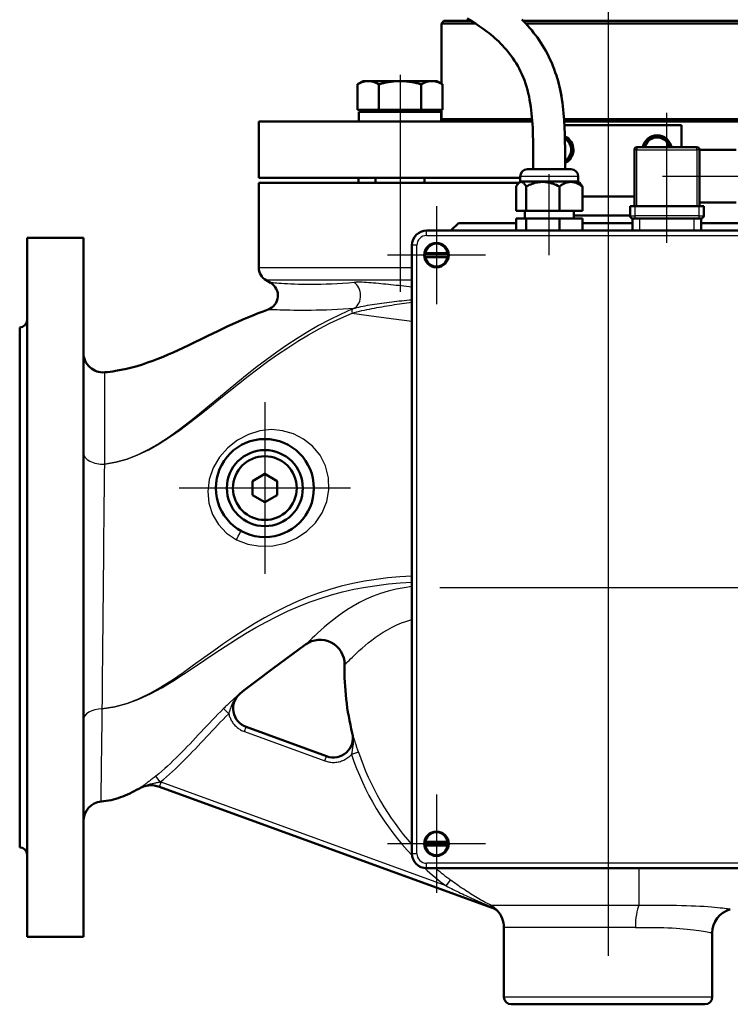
# Model space of a CAD drawing. Header units: millimetres. Extents: x 139 to 1147, y 290 to 1569.
# Tile 2 of 7: x 139 to 429, y 915 to 1317. Entities that reach past the tile are written whole.
import ezdxf

# ---------------------------------------------------------------- set-up
doc = ezdxf.new("R2010")
doc.units = ezdxf.units.MM
doc.header["$LTSCALE"] = 6
for name, color, linetype, lineweight in [('Mittellinie(DIN)', 4, 'Continuous', 25), ('Mittelpunktmarkierung(DIN)', 4, 'Continuous', 25), ('Sichtbare Kanten(DIN)', 7, 'Continuous', 50), ('Sichtbare tangentiale Kanten(DIN)', 3, 'Continuous', 25)]:
    doc.layers.add(name, color=color, linetype=linetype, lineweight=lineweight)

msp = doc.modelspace()

# ---------------------------------------------------------------- linework, layer by layer
at = {"layer": 'Mittellinie(DIN)', "linetype": 'Continuous'}
for p, q in [((378.81, 1431.66), (378.81, 934.96)), ((293.96, 1294.2), (293.96, 1205.74)), ((402.81, 1225.7), (402.81, 1278.7)), ((354.81, 1220.7), (354.81, 1253.7)), ((401.06, 1252.95), (446.06, 1252.95)), ((310.19, 1085.2), (630.81, 1085.2))]:
    msp.add_line(p, q, dxfattribs=at)
at = {"layer": 'Mittelpunktmarkierung(DIN)', "linetype": 'Continuous'}
for p, q in [((308.81, 1240.7), (308.81, 1200.7)), ((328.81, 1220.7), (288.81, 1220.7)), ((238.81, 1160.7), (238.81, 1090.7)), ((273.81, 1125.7), (203.81, 1125.7)), ((308.81, 1000.7), (308.81, 960.7)), ((328.81, 980.7), (288.81, 980.7))]:
    msp.add_line(p, q, dxfattribs=at)
at = {"layer": 'Sichtbare Kanten(DIN)'}
for p, q in [((311.81, 1316.2), (310.81, 1315.2)), ((324.61, 1315.2), (310.81, 1315.2)), ((310.81, 1290.64), (310.81, 1315.2)), ((311.81, 1316.2), (323.01, 1316.2)), ((344.18, 1316.2), (445.81, 1316.2)), ((446.81, 1315.2), (345.15, 1315.2)), ((278.96, 1291.7), (276.64, 1290.37)), ((276.64, 1280), (276.64, 1290.37)), ((280.97, 1291.7), (278.96, 1291.7)), ((293.96, 1291.7), (280.97, 1291.7)), ((285.3, 1280), (285.3, 1290.37)), ((306.95, 1291.7), (293.96, 1291.7)), ((302.62, 1280), (302.62, 1290.37)), ((308.96, 1291.7), (306.95, 1291.7)), ((308.96, 1291.7), (311.28, 1290.37)), ((311.28, 1280), (311.28, 1290.37)), ((285.3, 1280), (276.64, 1280)), ((310.76, 1279.2), (277.16, 1279.2)), ((277.16, 1279.2), (277.16, 1275.2)), ((279.96, 1280), (279.96, 1279.2)), ((302.62, 1280), (285.3, 1280)), ((311.28, 1280), (302.62, 1280)), ((307.96, 1280), (307.96, 1279.2)), ((310.76, 1279.2), (310.76, 1275.2)), ((310.81, 1276.2), (310.81, 1280)), ((236.31, 1275.2), (347.91, 1275.2)), ((236.31, 1275.2), (236.31, 1252.2)), ((310.81, 1276.2), (347.83, 1276.2)), ((311.81, 1275.2), (310.81, 1276.2)), ((360.85, 1276.2), (446.81, 1276.2)), ((360.92, 1275.2), (521.31, 1275.2)), ((361.01, 1273.7), (408.81, 1273.7)), ((408.81, 1264.7), (408.81, 1273.7)), ((361.21, 1268.7), (361.7, 1268.7)), ((361.7, 1268.7), (363.14, 1266.2)), ((363.14, 1266.2), (364.58, 1263.7)), ((393.61, 1264.7), (394.48, 1266.2)), ((394.48, 1266.2), (395.92, 1268.7)), ((395.92, 1268.7), (398.81, 1268.7)), ((398.81, 1268.7), (401.7, 1268.7)), ((401.7, 1268.7), (403.14, 1266.2)), ((403.14, 1266.2), (404.01, 1264.7)), ((363.14, 1261.2), (361.7, 1258.7)), ((364.58, 1263.7), (363.14, 1261.2)), ((364.69, 1263.16), (364.24, 1263.11)), ((364.54, 1263.79), (364.71, 1263.81)), ((389.56, 1263.7), (389.56, 1240.7)), ((415.06, 1264.7), (390.56, 1264.7)), ((416.06, 1240.7), (416.06, 1263.7)), ((416.06, 1263.7), (431.06, 1263.7)), ((361.7, 1258.7), (361.31, 1258.7)), ((342.95, 1250.7), (342.95, 1252.7)), ((345.95, 1255.7), (363.67, 1255.7)), ((366.67, 1250.7), (366.67, 1252.7)), ((236.31, 1252.2), (342.95, 1252.2)), ((342.45, 1250.2), (236.31, 1250.2)), ((236.31, 1215.67), (236.31, 1250.2)), ((277.06, 1252.2), (277.06, 1250.2)), ((283.96, 1252.2), (283.96, 1250.2)), ((303.96, 1252.2), (303.96, 1250.2)), ((341.29, 1238.7), (341.29, 1248.7)), ((342.95, 1250.7), (342.24, 1249.99)), ((366.67, 1250.7), (342.95, 1250.7)), ((345.42, 1238.7), (345.42, 1248.7)), ((358.94, 1238.7), (358.94, 1248.7)), ((366.67, 1250.7), (367.38, 1249.99)), ((368.33, 1238.7), (368.33, 1248.7)), ((368.33, 1244.6), (389.56, 1244.6)), ((387.81, 1240.7), (389.81, 1240.7)), ((387.81, 1240.7), (387.81, 1236.7)), ((389.81, 1240.7), (415.81, 1240.7)), ((415.81, 1240.7), (417.81, 1240.7)), ((416.06, 1242.2), (431.06, 1242.2)), ((417.81, 1236.7), (417.81, 1240.7)), ((341.29, 1238.7), (345.42, 1238.7)), ((344.81, 1235.7), (344.81, 1238.7)), ((345.42, 1238.7), (358.94, 1238.7)), ((358.94, 1238.7), (368.33, 1238.7)), ((364.81, 1235.7), (364.81, 1238.7)), ((387.81, 1236.89), (364.81, 1236.89)), ((314.7, 1230.7), (317.81, 1233.7)), ((341.29, 1233.7), (317.81, 1233.7)), ((345.42, 1235.7), (341.29, 1235.7)), ((341.29, 1230.7), (341.29, 1235.7)), ((358.94, 1235.7), (345.42, 1235.7)), ((345.42, 1230.7), (345.42, 1235.7)), ((358.94, 1230.7), (358.94, 1235.7)), ((368.33, 1235.7), (358.94, 1235.7)), ((368.33, 1230.7), (368.33, 1235.7)), ((388.81, 1233.7), (368.33, 1233.7)), ((389.81, 1235.7), (388.81, 1235.7)), ((388.81, 1235.7), (388.81, 1230.7)), ((389.81, 1235.7), (415.81, 1235.7)), ((413.81, 1235.7), (391.81, 1235.7)), ((416.81, 1235.7), (415.81, 1235.7)), ((416.81, 1230.7), (416.81, 1235.7)), ((440.31, 1233.7), (416.81, 1233.7)), ((452.81, 1230.7), (304.81, 1230.7)), ((141.81, 942.7), (141.81, 1227.7)), ((141.81, 1227.7), (164.81, 1227.7)), ((164.81, 942.7), (164.81, 1227.7)), ((298.81, 1224.7), (298.81, 976.7)), ((304.08, 1221.5), (304.2, 1221.5)), ((304.2, 1221.5), (304.45, 1221.5)), ((304.45, 1221.5), (313.17, 1221.5)), ((313.17, 1221.5), (313.42, 1221.5)), ((313.42, 1221.5), (313.54, 1221.5)), ((304.2, 1219.9), (304.08, 1219.9)), ((304.45, 1219.9), (304.2, 1219.9)), ((313.17, 1219.9), (304.45, 1219.9)), ((313.42, 1219.9), (313.17, 1219.9)), ((313.54, 1219.9), (313.42, 1219.9)), ((241.17, 1209.4), (239.31, 1210.47)), ((138.81, 979.2), (138.81, 1191.2)), ((233.81, 1128.59), (238.81, 1131.48)), ((233.81, 1122.82), (233.81, 1128.59)), ((238.81, 1131.48), (243.81, 1128.59)), ((243.81, 1128.59), (243.81, 1122.82)), ((238.81, 1119.93), (233.81, 1122.82)), ((243.81, 1122.82), (238.81, 1119.93)), ((264.02, 1016.33), (231.14, 1028.3)), ((195.8, 1003.91), (332.6, 954.12)), ((304.08, 981.5), (304.2, 981.5)), ((304.2, 979.9), (304.08, 979.9)), ((304.2, 981.5), (304.45, 981.5)), ((304.45, 979.9), (304.2, 979.9)), ((304.45, 981.5), (313.17, 981.5)), ((313.17, 979.9), (304.45, 979.9)), ((313.17, 981.5), (313.42, 981.5)), ((313.42, 979.9), (313.17, 979.9)), ((313.42, 981.5), (313.54, 981.5)), ((313.54, 979.9), (313.42, 979.9)), ((304.81, 970.7), (452.81, 970.7)), ((336.31, 918.2), (336.31, 946.59)), ((421.31, 918.2), (421.31, 944.3)), ((141.81, 942.7), (164.81, 942.7)), ((418.31, 915.2), (339.31, 915.2))]:
    msp.add_line(p, q, dxfattribs=at)
at = {"layer": 'Sichtbare Kanten(DIN)', "flags": 128}
for points in [[(348.31, 1255.7), (348.32, 1261.38), (348.3, 1264.22), (348.27, 1267.06), (348.19, 1269.9), (348.13, 1271.32), (348.06, 1272.74), (347.98, 1274.16), (347.88, 1275.58), (347.76, 1276.99), (347.62, 1278.4), (347.46, 1279.81), (347.28, 1281.21), (347.07, 1282.61), (346.83, 1284.01), (346.56, 1285.39), (346.25, 1286.75), (345.91, 1288.1), (345.53, 1289.42), (345.11, 1290.72), (344.66, 1292), (344.17, 1293.24), (343.66, 1294.46), (343.11, 1295.64), (342.54, 1296.78), (341.94, 1297.89), (341.33, 1298.95), (340.68, 1299.98), (340.02, 1300.97), (339.35, 1301.93), (338.65, 1302.85), (337.94, 1303.74), (337.22, 1304.6), (336.49, 1305.43), (335.75, 1306.23), (335, 1307), (334.24, 1307.75), (333.47, 1308.47), (332.69, 1309.18), (331.91, 1309.85), (331.12, 1310.51), (330.33, 1311.15), (329.53, 1311.77), (327.92, 1312.96), (326.3, 1314.09), (324.67, 1315.17), (323.02, 1316.19), (321.37, 1317.18)], [(343.6, 1316.78), (344.43, 1315.95), (345.25, 1315.1), (346.07, 1314.22), (346.88, 1313.31), (347.67, 1312.37), (348.45, 1311.41), (349.22, 1310.42), (349.97, 1309.41), (350.71, 1308.37), (351.42, 1307.3), (352.12, 1306.21), (352.79, 1305.09), (353.45, 1303.95), (354.07, 1302.78), (354.68, 1301.58), (355.25, 1300.36), (355.81, 1299.11), (356.33, 1297.83), (356.83, 1296.54), (357.3, 1295.22), (357.74, 1293.89), (358.16, 1292.55), (358.54, 1291.18), (358.89, 1289.81), (359.21, 1288.43), (359.49, 1287.04), (359.75, 1285.64), (359.98, 1284.23), (360.19, 1282.82), (360.37, 1281.4), (360.53, 1279.98), (360.67, 1278.55), (360.79, 1277.12), (360.89, 1275.69), (361.05, 1272.83), (361.17, 1269.97), (361.24, 1267.12), (361.29, 1264.26), (361.31, 1261.41), (361.31, 1255.7)], [(280.97, 1291.7), (280.79, 1291.7), (280.62, 1291.7), (280.45, 1291.68), (280.28, 1291.67), (280.1, 1291.65), (279.93, 1291.62), (279.76, 1291.59), (279.58, 1291.56), (279.41, 1291.52), (279.23, 1291.48), (279.06, 1291.43), (278.88, 1291.38), (278.7, 1291.32), (278.53, 1291.26), (278.35, 1291.19), (278.16, 1291.12), (277.98, 1291.04), (277.79, 1290.96), (277.61, 1290.88), (277.42, 1290.78), (277.23, 1290.69), (277.03, 1290.59), (276.84, 1290.48), (276.64, 1290.37)], [(285.3, 1290.37), (285.1, 1290.48), (284.9, 1290.59), (284.71, 1290.69), (284.52, 1290.78), (284.33, 1290.88), (284.14, 1290.96), (283.96, 1291.04), (283.77, 1291.12), (283.59, 1291.19), (283.41, 1291.26), (283.23, 1291.32), (283.05, 1291.38), (282.88, 1291.43), (282.7, 1291.48), (282.53, 1291.52), (282.35, 1291.56), (282.18, 1291.59), (282.01, 1291.62), (281.83, 1291.65), (281.66, 1291.67), (281.49, 1291.68), (281.31, 1291.7), (281.14, 1291.7), (280.97, 1291.7)], [(293.96, 1291.7), (293.61, 1291.7), (293.26, 1291.7), (292.92, 1291.68), (292.57, 1291.67), (292.23, 1291.65), (291.88, 1291.62), (291.54, 1291.59), (291.19, 1291.56), (290.84, 1291.52), (290.49, 1291.48), (290.14, 1291.43), (289.79, 1291.38), (289.43, 1291.32), (289.07, 1291.26), (288.71, 1291.19), (288.35, 1291.12), (287.98, 1291.04), (287.61, 1290.96), (287.24, 1290.88), (286.86, 1290.78), (286.48, 1290.69), (286.09, 1290.59), (285.7, 1290.48), (285.3, 1290.37)], [(302.62, 1290.37), (302.22, 1290.48), (301.83, 1290.59), (301.44, 1290.69), (301.06, 1290.78), (300.68, 1290.88), (300.3, 1290.96), (299.93, 1291.04), (299.57, 1291.12), (299.2, 1291.19), (298.84, 1291.26), (298.49, 1291.32), (298.13, 1291.38), (297.78, 1291.43), (297.43, 1291.48), (297.08, 1291.52), (296.73, 1291.56), (296.38, 1291.59), (296.03, 1291.62), (295.69, 1291.65), (295.34, 1291.67), (295, 1291.68), (294.65, 1291.7), (294.31, 1291.7), (293.96, 1291.7)], [(306.95, 1291.7), (306.77, 1291.7), (306.6, 1291.7), (306.43, 1291.68), (306.26, 1291.67), (306.08, 1291.65), (305.91, 1291.62), (305.74, 1291.59), (305.56, 1291.56), (305.39, 1291.52), (305.21, 1291.48), (305.04, 1291.43), (304.86, 1291.38), (304.68, 1291.32), (304.51, 1291.26), (304.33, 1291.19), (304.14, 1291.12), (303.96, 1291.04), (303.78, 1290.96), (303.59, 1290.88), (303.4, 1290.78), (303.21, 1290.69), (303.01, 1290.59), (302.82, 1290.48), (302.62, 1290.37)], [(311.28, 1290.37), (311.08, 1290.48), (310.88, 1290.59), (310.69, 1290.69), (310.5, 1290.78), (310.31, 1290.88), (310.12, 1290.96), (309.94, 1291.04), (309.75, 1291.12), (309.57, 1291.19), (309.39, 1291.26), (309.21, 1291.32), (309.03, 1291.38), (308.86, 1291.43), (308.68, 1291.48), (308.51, 1291.52), (308.33, 1291.56), (308.16, 1291.59), (307.99, 1291.62), (307.81, 1291.65), (307.64, 1291.67), (307.47, 1291.68), (307.3, 1291.7), (307.12, 1291.7), (306.95, 1291.7)], [(345.42, 1248.7), (345.23, 1249.02), (345.04, 1249.3), (344.85, 1249.55), (344.68, 1249.77), (344.5, 1249.96), (344.33, 1250.12), (344.16, 1250.26), (344, 1250.37), (343.84, 1250.45), (343.68, 1250.51), (343.52, 1250.55), (343.36, 1250.56), (343.2, 1250.55), (343.04, 1250.51), (342.87, 1250.45), (342.71, 1250.37), (342.55, 1250.26), (342.38, 1250.12), (342.21, 1249.96), (342.04, 1249.77), (341.86, 1249.55), (341.68, 1249.3), (341.49, 1249.02), (341.29, 1248.7)], [(358.94, 1248.7), (358.3, 1249.02), (357.68, 1249.3), (357.08, 1249.55), (356.5, 1249.77), (355.93, 1249.96), (355.38, 1250.12), (354.83, 1250.26), (354.29, 1250.37), (353.76, 1250.45), (353.23, 1250.51), (352.7, 1250.55), (352.18, 1250.56), (351.66, 1250.55), (351.13, 1250.51), (350.61, 1250.45), (350.07, 1250.37), (349.53, 1250.26), (348.99, 1250.12), (348.43, 1249.96), (347.86, 1249.77), (347.28, 1249.55), (346.68, 1249.3), (346.06, 1249.02), (345.42, 1248.7)], [(368.33, 1248.7), (367.89, 1249.02), (367.46, 1249.3), (367.04, 1249.55), (366.64, 1249.77), (366.24, 1249.96), (365.85, 1250.12), (365.47, 1250.26), (365.1, 1250.37), (364.73, 1250.45), (364.36, 1250.51), (364, 1250.55), (363.64, 1250.56), (363.27, 1250.55), (362.91, 1250.51), (362.54, 1250.45), (362.17, 1250.37), (361.8, 1250.26), (361.42, 1250.12), (361.03, 1249.96), (360.63, 1249.77), (360.23, 1249.55), (359.81, 1249.3), (359.38, 1249.02), (358.94, 1248.7)], [(367.38, 1249.99), (367.42, 1249.95), (367.46, 1249.91), (367.49, 1249.87), (367.53, 1249.83), (367.57, 1249.79), (367.61, 1249.74), (367.64, 1249.7), (367.68, 1249.65), (367.72, 1249.6), (367.76, 1249.55), (367.8, 1249.5), (367.84, 1249.45), (367.88, 1249.4), (367.92, 1249.34), (367.96, 1249.29), (368, 1249.23), (368.04, 1249.17), (368.08, 1249.11), (368.12, 1249.04), (368.16, 1248.98), (368.2, 1248.91), (368.25, 1248.84), (368.29, 1248.78), (368.33, 1248.7)], [(173.49, 1172.91), (174.61, 1173.01), (175.72, 1173.14), (176.84, 1173.29), (177.95, 1173.46), (180.16, 1173.86), (182.36, 1174.34), (184.54, 1174.88), (186.71, 1175.48), (188.86, 1176.14), (190.99, 1176.86), (193.1, 1177.62), (195.19, 1178.42), (197.27, 1179.26), (199.33, 1180.13), (201.39, 1181.03), (203.43, 1181.96), (207.49, 1183.87), (215.55, 1187.81), (219.6, 1189.76), (223.66, 1191.67), (227.75, 1193.52), (229.8, 1194.41), (231.87, 1195.29), (233.94, 1196.14), (236.02, 1196.98), (238.12, 1197.78), (240.22, 1198.56)], [(255.37, 1061.88), (242, 1051.97), (235.31, 1047.02), (233.63, 1045.78), (231.97, 1044.52), (230.33, 1043.24), (228.72, 1041.92)], [(187.35, 1003.12), (186.47, 1002.61), (185.57, 1002.12), (184.67, 1001.65), (183.75, 1001.2), (182.82, 1000.78), (181.89, 1000.37), (180.94, 1000), (179.98, 999.64), (179.02, 999.32), (178.04, 999.02), (177.05, 998.75), (176.06, 998.51), (175.06, 998.3), (174.05, 998.13), (173.04, 997.98), (172.03, 997.86)], [(333.63, 953.4), (333.37, 953.65), (333.09, 953.86), (332.78, 954.04), (332.46, 954.18)]]:
    msp.add_lwpolyline(points, dxfattribs=at)
at = {"layer": 'Sichtbare Kanten(DIN)'}
for centre, radius in [((308.81, 1220.7), 5), ((238.81, 1125.7), 20), ((238.81, 1125.7), 15.5), ((238.81, 1125.7), 13), ((308.81, 980.7), 5)]:
    msp.add_circle(centre, radius, dxfattribs=at)
for centre, radius, start, end in [((358.81, 1263.7), 5.9, 1.0134, 66.1605), ((398.81, 1263.7), 5.9, 9.7583, 170.2417), ((358.81, 1263.7), 5, 30, 61.1644), ((358.81, 1263.7), 5, 330, 30), ((398.81, 1263.7), 5, 150, 168.463), ((398.81, 1263.7), 5, 90, 150), ((398.81, 1263.7), 5, 30, 90), ((398.81, 1263.7), 5, 11.537, 30), ((358.81, 1263.7), 5.9, 295.0905, 354.7173), ((358.81, 1263.7), 5, 300.0199, 330), ((358.81, 1263.7), 5.9, 354.7173, 0.0935), ((390.56, 1263.7), 1, 90, 180), ((415.06, 1263.7), 1, 0, 90), ((345.95, 1252.7), 3, 90, 180), ((363.67, 1252.7), 3, 0, 90), ((388.81, 1236.7), 1, 180, 270), ((416.81, 1236.7), 1, 270, 0), ((304.81, 1224.7), 6, 90, 180), ((308.81, 1220.7), 4.8, 170.4035, 189.5965), ((308.81, 1220.7), 4.8, 350.4035, 9.5965), ((242.31, 1215.67), 6, 180, 240), ((238.17, 1204.2), 6, 289.9037, 60), ((138.81, 1194.2), 3, 270, 0), ((172.81, 1180.88), 8, 180, 274.8952), ((261.33, 1053.85), 10, 358.9547, 126.5525), ((378.81, 1051.7), 107.5, 178.9547, 193.9481), ((233.89, 1035.81), 8, 130.2189, 250), ((266.72, 1023.86), 8, 250, 13.9481), ((192.43, 994.5), 10, 70, 120.5085), ((172.81, 989.9), 8, 95.612, 180), ((308.81, 980.7), 4.8, 170.4035, 189.5965), ((308.81, 980.7), 4.8, 350.4035, 9.5965), ((138.81, 976.2), 3, 0, 90), ((304.81, 976.7), 6, 180, 270), ((326.31, 946.59), 10, 0, 42.9737), ((431.31, 944.3), 10, 105.2832, 180), ((339.31, 918.2), 3, 180, 270), ((418.31, 918.2), 3, 270, 0)]:
    msp.add_arc(centre, radius, start, end, dxfattribs=at)
at = {"layer": 'Sichtbare tangentiale Kanten(DIN)'}
for p, q in [((390.56, 1263.7), (389.56, 1263.7)), ((390.56, 1264.7), (390.56, 1263.7)), ((390.56, 1263.7), (415.06, 1263.7)), ((390.56, 1240.7), (390.56, 1263.7)), ((415.06, 1263.7), (415.06, 1264.7)), ((416.06, 1263.7), (415.06, 1263.7)), ((415.06, 1263.7), (415.06, 1240.7)), ((366.67, 1252.7), (342.95, 1252.7)), ((389.81, 1236.7), (389.81, 1240.7)), ((415.81, 1240.7), (415.81, 1236.7)), ((387.81, 1236.7), (389.81, 1236.7)), ((389.81, 1235.7), (389.81, 1236.7)), ((415.81, 1236.7), (389.81, 1236.7)), ((415.81, 1236.7), (417.81, 1236.7)), ((415.81, 1236.7), (415.81, 1235.7)), ((391.81, 1230.7), (391.81, 1235.7)), ((413.81, 1235.7), (413.81, 1230.7)), ((304.81, 1228.7), (304.81, 1230.7)), ((304.81, 1228.7), (452.81, 1228.7)), ((300.81, 1224.7), (298.81, 1224.7)), ((300.81, 976.7), (300.81, 1224.7)), ((236.31, 1215.67), (298.81, 1215.67)), ((298.81, 1210.47), (239.31, 1210.47)), ((173.5, 1135.49), (173.5, 1135.5)), ((228.72, 1041.92), (228.71, 1041.92)), ((172.51, 1035.71), (172.52, 1035.71)), ((224.1, 1033.71), (222, 1035.84)), ((230.46, 1026.42), (231.14, 1028.3)), ((230.46, 1026.42), (263.34, 1014.45)), ((274.48, 1025.79), (274.53, 1025.77)), ((263.34, 1014.45), (264.02, 1016.33)), ((277.01, 1018.06), (274.17, 1017.12)), ((196.17, 1005.9), (194.31, 1008.25)), ((195.8, 1003.91), (196.49, 1005.79)), ((312.78, 963.47), (196.49, 1005.79)), ((187.31, 1003.14), (187.35, 1003.12)), ((298.81, 976.7), (300.81, 976.7)), ((304.81, 970.7), (304.81, 972.7)), ((452.81, 972.7), (304.81, 972.7)), ((391.41, 970.7), (391.41, 955.53)), ((312.78, 963.47), (314.57, 965.86)), ((391.41, 955.53), (331.11, 955.53)), ((333.63, 953.4), (333.79, 953.33)), ((389.96, 946.59), (336.31, 946.59)), ((421.02, 944.36), (421.31, 944.3)), ((336.31, 918.2), (421.31, 918.2))]:
    msp.add_line(p, q, dxfattribs=at)
at = {"layer": 'Sichtbare tangentiale Kanten(DIN)', "flags": 128}
for points in [[(361.15, 1255.7), (361.15, 1258.61), (361.15, 1261.52), (361.13, 1264.44), (361.08, 1267.37), (361, 1270.28), (360.87, 1273.18), (360.7, 1276.05), (360.47, 1278.9), (360.16, 1281.72), (359.78, 1284.5), (359.3, 1287.24), (358.72, 1289.91), (358.05, 1292.49), (357.28, 1294.98), (356.42, 1297.37), (355.48, 1299.67), (354.46, 1301.88), (353.37, 1303.99), (352.2, 1306.01), (350.97, 1307.94), (349.69, 1309.78), (348.34, 1311.54), (346.95, 1313.22), (345.51, 1314.82)], [(275.24, 1209.55), (272.88, 1209.33), (270.55, 1209.15), (268.26, 1209.01), (266.03, 1208.9), (263.87, 1208.82), (261.77, 1208.76), (259.75, 1208.73), (257.81, 1208.72), (255.94, 1208.72), (254.17, 1208.75), (252.48, 1208.79), (250.89, 1208.84), (249.4, 1208.9), (248.01, 1208.97), (246.73, 1209.05), (245.57, 1209.12), (244.54, 1209.19), (243.65, 1209.25), (242.89, 1209.3), (242.27, 1209.34), (241.78, 1209.37), (241.43, 1209.4), (241.22, 1209.41), (241.15, 1209.42)], [(298.81, 1207.69), (297.72, 1207.8), (296.64, 1207.92), (295.56, 1208.03), (294.49, 1208.15), (293.42, 1208.26), (292.36, 1208.38), (291.3, 1208.49), (290.25, 1208.6), (289.21, 1208.71), (288.18, 1208.82), (287.16, 1208.92), (286.14, 1209.02), (285.14, 1209.12), (284.14, 1209.21), (283.16, 1209.3), (282.18, 1209.38), (281.22, 1209.46), (280.27, 1209.53), (279.35, 1209.58), (278.46, 1209.62), (277.59, 1209.64), (276.77, 1209.63), (275.98, 1209.61), (275.24, 1209.55)], [(274.38, 1197.02), (275.38, 1197.3), (276.38, 1197.57), (277.39, 1197.82), (278.4, 1198.06), (279.42, 1198.29), (280.43, 1198.51), (281.45, 1198.72), (282.46, 1198.93), (283.48, 1199.12), (284.5, 1199.31), (285.52, 1199.5), (286.53, 1199.68), (287.55, 1199.85), (288.57, 1200.02), (289.59, 1200.19), (290.61, 1200.35), (291.63, 1200.51), (292.66, 1200.66), (293.68, 1200.81), (294.71, 1200.96), (295.73, 1201.1), (296.76, 1201.24), (297.78, 1201.38), (298.81, 1201.52)], [(275.52, 1199.11), (276.3, 1199.32), (277.11, 1199.52), (277.96, 1199.72), (278.85, 1199.91), (279.76, 1200.09), (280.69, 1200.26), (281.65, 1200.43), (282.62, 1200.59), (283.59, 1200.74), (284.58, 1200.89), (285.56, 1201.04), (286.56, 1201.17), (287.56, 1201.31), (288.56, 1201.43), (289.57, 1201.56), (290.58, 1201.68), (291.6, 1201.8), (292.62, 1201.91), (293.65, 1202.02), (294.67, 1202.12), (295.7, 1202.23), (296.74, 1202.33), (297.77, 1202.43), (298.81, 1202.52)], [(274.3, 1198.6), (269.69, 1196.54), (265.15, 1194.32), (260.69, 1191.95), (256.32, 1189.42), (252.03, 1186.76), (247.82, 1183.99), (243.68, 1181.12), (239.61, 1178.16), (235.6, 1175.12), (231.65, 1172.01), (227.74, 1168.85), (223.85, 1165.66), (219.96, 1162.43), (216.05, 1159.2), (212.1, 1155.97), (208.09, 1152.75), (204.01, 1149.61), (199.87, 1146.64), (195.66, 1143.89), (191.37, 1141.42), (187.02, 1139.29), (182.59, 1137.56), (178.09, 1136.28), (173.5, 1135.5)], [(173.5, 1135.49), (178.09, 1136.25), (182.6, 1137.5), (187.05, 1139.2), (191.43, 1141.29), (195.74, 1143.71), (199.98, 1146.41), (204.16, 1149.33), (208.27, 1152.42), (212.31, 1155.57), (216.28, 1158.74), (220.22, 1161.91), (224.13, 1165.07), (228.03, 1168.2), (231.96, 1171.28), (235.91, 1174.31), (239.92, 1177.27), (243.99, 1180.14), (248.12, 1182.93), (252.31, 1185.61), (256.58, 1188.18), (260.92, 1190.62), (265.33, 1192.9), (269.82, 1195.04), (274.38, 1197.02)], [(240.25, 1198.6), (240.33, 1198.59), (240.55, 1198.58), (240.93, 1198.57), (241.45, 1198.55), (242.11, 1198.53), (242.92, 1198.5), (243.87, 1198.47), (244.97, 1198.44), (246.21, 1198.4), (247.56, 1198.36), (249.02, 1198.33), (250.58, 1198.3), (252.25, 1198.29), (254, 1198.28), (255.84, 1198.28), (257.77, 1198.3), (259.77, 1198.33), (261.83, 1198.38), (263.97, 1198.44), (266.17, 1198.52), (268.44, 1198.62), (270.75, 1198.75), (273.12, 1198.92), (275.52, 1199.11)], [(275.52, 1199.11), (275.47, 1199.09), (275.42, 1199.07), (275.37, 1199.05), (275.32, 1199.03), (275.27, 1199.01), (275.22, 1198.99), (275.17, 1198.97), (275.12, 1198.94), (275.06, 1198.92), (275.01, 1198.9), (274.96, 1198.88), (274.91, 1198.86), (274.86, 1198.84), (274.81, 1198.82), (274.76, 1198.8), (274.71, 1198.77), (274.66, 1198.75), (274.6, 1198.73), (274.55, 1198.71), (274.5, 1198.69), (274.45, 1198.67), (274.4, 1198.65), (274.35, 1198.62), (274.3, 1198.6)], [(274.38, 1197.02), (275.34, 1196.89), (276.31, 1196.75), (277.28, 1196.61), (278.26, 1196.47), (279.24, 1196.34), (280.23, 1196.2), (281.23, 1196.06), (282.23, 1195.93), (283.23, 1195.79), (284.24, 1195.65), (285.25, 1195.52), (286.27, 1195.38), (287.29, 1195.25), (288.32, 1195.11), (289.35, 1194.98), (290.39, 1194.84), (291.43, 1194.71), (292.47, 1194.58), (293.52, 1194.45), (294.57, 1194.32), (295.62, 1194.19), (296.68, 1194.06), (297.74, 1193.93), (298.81, 1193.8)], [(173.5, 1135.5), (173.51, 1138.32), (173.52, 1141.07), (173.53, 1143.73), (173.54, 1146.3), (173.54, 1148.78), (173.55, 1151.15), (173.55, 1153.41), (173.55, 1155.56), (173.55, 1157.6), (173.55, 1159.52), (173.55, 1161.32), (173.54, 1163.01), (173.54, 1164.56), (173.54, 1165.99), (173.53, 1167.3), (173.53, 1168.47), (173.52, 1169.5), (173.52, 1170.4), (173.51, 1171.16), (173.51, 1171.78), (173.5, 1172.27), (173.5, 1172.61), (173.5, 1172.82), (173.5, 1172.89)], [(227.23, 1104.64), (231.88, 1102.81), (236.9, 1101.98), (242.02, 1102.17), (247.04, 1103.3), (251.75, 1105.3), (255.94, 1108.08), (259.44, 1111.58), (262.19, 1115.65), (264.06, 1120.18), (264.94, 1125.01), (264.75, 1129.95), (263.51, 1134.72), (261.31, 1139.09), (258.28, 1142.79), (254.63, 1145.71), (250.51, 1147.83), (246.07, 1149.11), (241.46, 1149.53), (236.79, 1149.05), (232.14, 1147.61), (227.7, 1145.29), (223.68, 1142.18), (220.28, 1138.37), (217.72, 1133.96), (216.13, 1129.19), (215.56, 1124.3), (216, 1119.49), (217.47, 1114.94), (219.89, 1110.83), (223.18, 1107.35), (227.23, 1104.64)], [(172.52, 1035.71), (172.55, 1039.4), (172.58, 1043.22), (172.61, 1047.16), (172.65, 1051.2), (172.69, 1055.32), (172.73, 1059.52), (172.77, 1063.77), (172.81, 1068.06), (172.85, 1072.4), (172.89, 1076.79), (172.94, 1081.21), (172.98, 1085.65), (173.02, 1090.08), (173.07, 1094.49), (173.11, 1098.87), (173.15, 1103.21), (173.2, 1107.52), (173.24, 1111.77), (173.28, 1115.96), (173.33, 1120.07), (173.37, 1124.09), (173.41, 1128.01), (173.46, 1131.81), (173.5, 1135.49)], [(298.81, 1089.82), (293.91, 1089.52), (289.04, 1089.07), (284.2, 1088.47), (279.4, 1087.71), (274.65, 1086.78), (269.95, 1085.66), (265.31, 1084.35), (260.73, 1082.85), (256.2, 1081.17), (251.73, 1079.31), (247.33, 1077.29), (242.98, 1075.12), (238.69, 1072.8), (234.47, 1070.36), (230.31, 1067.79), (226.19, 1065.09), (222.1, 1062.28), (218, 1059.39), (213.88, 1056.44), (209.7, 1053.44), (205.45, 1050.41), (201.11, 1047.44), (196.66, 1044.62), (192.11, 1042.03), (187.43, 1039.76), (182.61, 1037.9), (177.64, 1036.52), (172.5, 1035.71)], [(172.5, 1035.7), (177.62, 1036.48), (182.59, 1037.8), (187.43, 1039.59), (192.14, 1041.76), (196.74, 1044.24), (201.24, 1046.94), (205.66, 1049.8), (210, 1052.7), (214.26, 1055.58), (218.47, 1058.41), (222.64, 1061.17), (226.8, 1063.85), (230.97, 1066.42), (235.18, 1068.87), (239.43, 1071.19), (243.74, 1073.39), (248.1, 1075.45), (252.5, 1077.36), (256.94, 1079.12), (261.42, 1080.71), (265.95, 1082.13), (270.51, 1083.37), (275.13, 1084.43), (279.8, 1085.31), (284.51, 1086.04), (289.25, 1086.61), (294.02, 1087.04), (298.81, 1087.34)], [(298.81, 1085.58), (295.61, 1085.08), (292.39, 1084.47), (289.15, 1083.71), (285.98, 1082.77), (282.96, 1081.65), (280.11, 1080.39), (277.42, 1079.03), (274.89, 1077.6), (272.54, 1076.15), (270.34, 1074.68), (268.3, 1073.21), (266.39, 1071.76), (264.64, 1070.35), (263.04, 1068.99), (261.59, 1067.71), (260.29, 1066.53), (259.14, 1065.45), (258.14, 1064.5), (257.3, 1063.7), (256.61, 1063.04), (256.07, 1062.53), (255.68, 1062.17), (255.45, 1061.95), (255.37, 1061.88)], [(271.33, 1053.67), (271.38, 1053.71), (271.53, 1053.86), (271.78, 1054.1), (272.14, 1054.45), (272.59, 1054.89), (273.14, 1055.42), (273.79, 1056.06), (274.54, 1056.79), (275.38, 1057.61), (276.32, 1058.5), (277.35, 1059.45), (278.47, 1060.46), (279.69, 1061.5), (280.99, 1062.57), (282.39, 1063.65), (283.87, 1064.75), (285.44, 1065.83), (287.11, 1066.9), (288.85, 1067.95), (290.69, 1068.95), (292.6, 1069.88), (294.6, 1070.74), (296.67, 1071.49), (298.81, 1072.13)], [(228.71, 1041.92), (228.46, 1041.72), (228.22, 1041.51), (227.97, 1041.3), (227.72, 1041.09), (227.47, 1040.88), (227.22, 1040.66), (226.97, 1040.44), (226.71, 1040.22), (226.45, 1039.99), (226.18, 1039.75), (225.91, 1039.51), (225.63, 1039.26), (225.35, 1039.01), (225.06, 1038.75), (224.77, 1038.48), (224.48, 1038.21), (224.18, 1037.93), (223.87, 1037.65), (223.57, 1037.36), (223.26, 1037.06), (222.94, 1036.76), (222.63, 1036.46), (222.31, 1036.15), (222, 1035.84)], [(224.1, 1033.71), (224.2, 1033.97), (224.29, 1034.24), (224.39, 1034.52), (224.5, 1034.82), (224.6, 1035.12), (224.71, 1035.43), (224.82, 1035.75), (224.94, 1036.07), (225.07, 1036.41), (225.2, 1036.76), (225.35, 1037.12), (225.51, 1037.49), (225.68, 1037.86), (225.86, 1038.23), (226.06, 1038.62), (226.28, 1039), (226.51, 1039.39), (226.77, 1039.77), (227.05, 1040.15), (227.34, 1040.53), (227.66, 1040.9), (227.99, 1041.25), (228.34, 1041.6), (228.71, 1041.92)], [(231.14, 1028.3), (230.5, 1028.57), (229.88, 1028.89), (229.29, 1029.26), (228.74, 1029.69), (228.22, 1030.16), (227.75, 1030.67), (227.33, 1031.22), (226.95, 1031.81), (226.63, 1032.43), (226.36, 1033.07), (226.16, 1033.74), (226, 1034.41), (225.91, 1035.1), (225.88, 1035.8), (225.91, 1036.5), (226, 1037.19), (226.15, 1037.87), (226.36, 1038.54), (226.62, 1039.18), (226.95, 1039.8), (227.32, 1040.39), (227.74, 1040.94), (228.2, 1041.45), (228.71, 1041.92)], [(172.03, 997.86), (172.03, 997.93), (172.03, 998.15), (172.04, 998.5), (172.04, 999), (172.05, 999.64), (172.06, 1000.42), (172.07, 1001.34), (172.08, 1002.4), (172.1, 1003.59), (172.11, 1004.9), (172.13, 1006.35), (172.15, 1007.92), (172.17, 1009.62), (172.19, 1011.44), (172.22, 1013.38), (172.24, 1015.44), (172.27, 1017.62), (172.3, 1019.91), (172.33, 1022.3), (172.36, 1024.8), (172.4, 1027.4), (172.44, 1030.08), (172.47, 1032.86), (172.51, 1035.71)], [(222, 1035.84), (220.81, 1034.66), (219.64, 1033.47), (218.48, 1032.28), (217.33, 1031.08), (216.19, 1029.88), (215.05, 1028.67), (213.92, 1027.47), (212.8, 1026.26), (211.67, 1025.06), (210.55, 1023.86), (209.43, 1022.67), (208.3, 1021.48), (207.18, 1020.3), (206.05, 1019.13), (204.92, 1017.97), (203.78, 1016.82), (202.63, 1015.68), (201.48, 1014.56), (200.32, 1013.46), (199.14, 1012.38), (197.96, 1011.31), (196.76, 1010.27), (195.54, 1009.25), (194.31, 1008.25)], [(196.17, 1005.9), (197.45, 1006.94), (198.7, 1007.99), (199.94, 1009.07), (201.16, 1010.16), (202.36, 1011.27), (203.55, 1012.4), (204.73, 1013.55), (205.9, 1014.7), (207.05, 1015.87), (208.2, 1017.04), (209.34, 1018.23), (210.48, 1019.42), (211.61, 1020.61), (212.74, 1021.81), (213.86, 1023.01), (214.99, 1024.22), (216.11, 1025.42), (217.24, 1026.62), (218.37, 1027.82), (219.5, 1029.01), (220.64, 1030.2), (221.79, 1031.38), (222.94, 1032.55), (224.1, 1033.71)], [(224.11, 1033.7), (224.2, 1033.3), (224.32, 1032.89), (224.45, 1032.49), (224.6, 1032.1), (224.76, 1031.71), (224.94, 1031.33), (225.13, 1030.96), (225.35, 1030.6), (225.57, 1030.25), (225.81, 1029.9), (226.07, 1029.57), (226.34, 1029.25), (226.62, 1028.93), (226.92, 1028.64), (227.23, 1028.35), (227.55, 1028.08), (227.88, 1027.82), (228.22, 1027.57), (228.57, 1027.34), (228.93, 1027.12), (229.3, 1026.92), (229.68, 1026.74), (230.07, 1026.57), (230.46, 1026.42)], [(274.53, 1025.77), (274.67, 1025.07), (274.75, 1024.35), (274.76, 1023.63), (274.71, 1022.91), (274.59, 1022.2), (274.41, 1021.5), (274.17, 1020.82), (273.87, 1020.17), (273.51, 1019.55), (273.09, 1018.96), (272.62, 1018.41), (272.11, 1017.9), (271.55, 1017.44), (270.96, 1017.04), (270.33, 1016.68), (269.67, 1016.39), (268.99, 1016.16), (268.29, 1016), (267.58, 1015.89), (266.86, 1015.85), (266.13, 1015.87), (265.42, 1015.96), (264.71, 1016.12), (264.02, 1016.33)], [(274.53, 1025.77), (274.63, 1025.33), (274.72, 1024.89), (274.78, 1024.44), (274.83, 1024), (274.86, 1023.56), (274.88, 1023.13), (274.88, 1022.7), (274.87, 1022.29), (274.85, 1021.88), (274.82, 1021.49), (274.78, 1021.11), (274.73, 1020.74), (274.68, 1020.38), (274.63, 1020.04), (274.58, 1019.7), (274.52, 1019.38), (274.47, 1019.06), (274.42, 1018.76), (274.37, 1018.46), (274.32, 1018.18), (274.28, 1017.9), (274.24, 1017.63), (274.2, 1017.37), (274.17, 1017.12)], [(277.01, 1018.06), (276.88, 1018.44), (276.76, 1018.82), (276.63, 1019.2), (276.5, 1019.58), (276.38, 1019.95), (276.26, 1020.31), (276.14, 1020.67), (276.03, 1021.02), (275.91, 1021.36), (275.8, 1021.7), (275.69, 1022.03), (275.59, 1022.35), (275.48, 1022.66), (275.38, 1022.97), (275.29, 1023.27), (275.19, 1023.57), (275.1, 1023.86), (275.01, 1024.14), (274.93, 1024.42), (274.84, 1024.7), (274.76, 1024.97), (274.68, 1025.24), (274.61, 1025.51), (274.53, 1025.77)], [(263.34, 1014.45), (263.81, 1014.29), (264.28, 1014.16), (264.76, 1014.05), (265.25, 1013.96), (265.74, 1013.9), (266.23, 1013.86), (266.72, 1013.85), (267.22, 1013.86), (267.71, 1013.89), (268.2, 1013.95), (268.68, 1014.04), (269.16, 1014.14), (269.64, 1014.27), (270.11, 1014.42), (270.57, 1014.6), (271.02, 1014.8), (271.45, 1015.02), (271.88, 1015.26), (272.3, 1015.52), (272.7, 1015.81), (273.09, 1016.11), (273.46, 1016.43), (273.82, 1016.77), (274.16, 1017.13)], [(194.31, 1008.25), (193.98, 1007.99), (193.65, 1007.73), (193.32, 1007.47), (193, 1007.22), (192.67, 1006.97), (192.35, 1006.72), (192.04, 1006.48), (191.73, 1006.24), (191.43, 1006.01), (191.13, 1005.79), (190.83, 1005.57), (190.54, 1005.36), (190.26, 1005.15), (189.98, 1004.94), (189.7, 1004.74), (189.42, 1004.55), (189.15, 1004.36), (188.88, 1004.17), (188.61, 1003.99), (188.35, 1003.81), (188.09, 1003.64), (187.83, 1003.47), (187.57, 1003.3), (187.31, 1003.14)], [(187.31, 1003.14), (187.71, 1003.37), (188.12, 1003.59), (188.53, 1003.79), (188.94, 1003.98), (189.36, 1004.16), (189.78, 1004.33), (190.19, 1004.48), (190.61, 1004.62), (191.01, 1004.74), (191.42, 1004.86), (191.81, 1004.97), (192.2, 1005.06), (192.58, 1005.15), (192.95, 1005.24), (193.31, 1005.31), (193.66, 1005.39), (194.01, 1005.46), (194.35, 1005.52), (194.67, 1005.59), (194.99, 1005.65), (195.3, 1005.72), (195.6, 1005.78), (195.89, 1005.84), (196.17, 1005.9)], [(187.31, 1003.14), (187.63, 1003.32), (187.95, 1003.49), (188.29, 1003.64), (188.62, 1003.79), (188.96, 1003.92), (189.31, 1004.04), (189.66, 1004.14), (190.02, 1004.24), (190.38, 1004.32), (190.74, 1004.38), (191.1, 1004.44), (191.47, 1004.48), (191.83, 1004.5), (192.2, 1004.52), (192.57, 1004.52), (192.93, 1004.5), (193.3, 1004.48), (193.67, 1004.44), (194.03, 1004.38), (194.39, 1004.31), (194.75, 1004.23), (195.11, 1004.14), (195.46, 1004.03), (195.8, 1003.91)], [(196.49, 1005.79), (196.48, 1005.8), (196.46, 1005.8), (196.45, 1005.81), (196.44, 1005.81), (196.42, 1005.82), (196.41, 1005.82), (196.4, 1005.83), (196.38, 1005.83), (196.37, 1005.84), (196.36, 1005.84), (196.34, 1005.85), (196.33, 1005.85), (196.32, 1005.85), (196.3, 1005.86), (196.29, 1005.86), (196.28, 1005.87), (196.26, 1005.87), (196.25, 1005.88), (196.24, 1005.88), (196.22, 1005.89), (196.21, 1005.89), (196.2, 1005.9), (196.19, 1005.9), (196.17, 1005.9)], [(331.11, 955.53), (330.39, 955.9), (329.68, 956.27), (328.96, 956.65), (328.25, 957.04), (327.54, 957.43), (326.84, 957.82), (326.13, 958.23), (325.43, 958.63), (324.73, 959.05), (324.03, 959.47), (323.34, 959.89), (322.65, 960.32), (321.96, 960.75), (321.27, 961.19), (320.59, 961.64), (319.91, 962.09), (319.23, 962.55), (318.55, 963.01), (317.88, 963.47), (317.21, 963.94), (316.55, 964.41), (315.88, 964.89), (315.22, 965.38), (314.57, 965.86)], [(312.78, 963.47), (313.5, 963.1), (314.23, 962.74), (314.95, 962.38), (315.68, 962.01), (316.42, 961.66), (317.15, 961.3), (317.89, 960.94), (318.63, 960.59), (319.37, 960.23), (320.11, 959.88), (320.85, 959.53), (321.6, 959.19), (322.34, 958.84), (323.09, 958.5), (323.84, 958.16), (324.59, 957.82), (325.34, 957.48), (326.1, 957.15), (326.85, 956.82), (327.6, 956.49), (328.36, 956.16), (329.12, 955.84), (329.87, 955.52), (330.63, 955.2)], [(330.63, 955.2), (330.78, 955.13), (330.93, 955.07), (331.08, 955), (331.22, 954.94), (331.36, 954.87), (331.49, 954.8), (331.62, 954.74), (331.74, 954.67), (331.85, 954.61), (331.96, 954.55), (332.06, 954.49), (332.16, 954.44), (332.24, 954.39), (332.32, 954.34), (332.39, 954.29), (332.45, 954.25), (332.5, 954.22), (332.54, 954.19), (332.57, 954.16), (332.6, 954.15), (332.61, 954.13), (332.62, 954.12), (332.61, 954.12), (332.6, 954.12)], [(333.79, 953.33), (333.8, 953.33), (333.8, 953.34), (333.79, 953.36), (333.77, 953.4), (333.74, 953.44), (333.7, 953.5), (333.64, 953.57), (333.57, 953.65), (333.5, 953.74), (333.4, 953.84), (333.3, 953.95), (333.19, 954.06), (333.06, 954.18), (332.93, 954.31), (332.78, 954.43), (332.62, 954.56), (332.46, 954.69), (332.29, 954.82), (332.11, 954.94), (331.92, 955.07), (331.72, 955.19), (331.52, 955.31), (331.32, 955.42), (331.11, 955.53)], [(428.39, 953.99), (428.06, 954.03), (427.59, 954.1), (427.01, 954.17), (426.29, 954.26), (425.46, 954.36), (424.51, 954.47), (423.44, 954.58), (422.25, 954.7), (420.95, 954.83), (419.51, 954.94), (417.95, 955.04), (416.28, 955.14), (414.52, 955.22), (412.67, 955.29), (410.76, 955.35), (408.8, 955.4), (406.79, 955.44), (404.75, 955.46), (402.67, 955.48), (400.52, 955.5), (398.31, 955.51), (396.05, 955.53), (393.75, 955.53), (391.41, 955.53)], [(428.67, 953.95), (428.67, 953.95), (428.67, 953.95), (428.67, 953.95), (428.67, 953.95), (428.66, 953.95), (428.66, 953.95), (428.65, 953.95), (428.64, 953.95), (428.64, 953.95), (428.63, 953.95), (428.62, 953.96), (428.6, 953.96), (428.59, 953.96), (428.58, 953.96), (428.56, 953.96), (428.55, 953.97), (428.53, 953.97), (428.52, 953.97), (428.5, 953.97), (428.48, 953.98), (428.46, 953.98), (428.44, 953.98), (428.41, 953.98), (428.39, 953.99)], [(389.96, 946.59), (391.97, 946.58), (393.96, 946.57), (395.91, 946.54), (397.82, 946.52), (399.69, 946.49), (401.5, 946.46), (403.25, 946.42), (404.95, 946.35), (406.57, 946.27), (408.13, 946.16), (409.62, 946.04), (411.03, 945.91), (412.36, 945.76), (413.61, 945.61), (414.77, 945.45), (415.85, 945.29), (416.83, 945.13), (417.71, 944.98), (418.51, 944.85), (419.2, 944.72), (419.8, 944.61), (420.31, 944.51), (420.71, 944.43), (421.01, 944.37)]]:
    msp.add_lwpolyline(points, dxfattribs=at)
at = {"layer": 'Sichtbare tangentiale Kanten(DIN)'}
for centre, radius, start, end in [((304.81, 1224.7), 4, 90, 180), ((308.81, 1220.7), 4.68, 9.8451, 170.1549), ((308.81, 1220.7), 4.43, 10.4046, 169.5954), ((308.81, 1220.7), 4.68, 189.8451, 350.1549), ((308.81, 1220.7), 4.43, 190.4046, 349.5954), ((378.81, 1051.7), 110.21, 198.2875, 223.5054), ((378.81, 1051.7), 107.22, 198.2875, 221.7425), ((308.81, 980.7), 4.68, 9.8451, 170.1549), ((308.81, 980.7), 4.43, 10.4046, 169.5954), ((308.81, 980.7), 4.68, 189.8451, 350.1549), ((308.81, 980.7), 4.43, 190.4046, 349.5954), ((304.81, 976.7), 4, 180, 270), ((378.81, 1051.7), 110.21, 227.2637, 233.1888), ((378.81, 1051.7), 107.22, 229.0665, 233.1888)]:
    msp.add_arc(centre, radius, start, end, dxfattribs=at)
for centre, major_axis, ratio, start_param, end_param in [((272.99, 1204.35), (0.58, -5.97), 0.811212, 0.425748, 2.541659), ((276.02, 1195.13), (-1.54, 3.69), 0.242125, 0.257136, 0.933828), ((172.81, 1140.06), (-8, 0), 0.572886, 0, 1.657601), ((172.81, 1140.04), (-8, 0), 0.571232, 0, 1.657432), ((226.4, 1104), (2.48, 4.34), 0.082686, 4.906535, 6.283185), ((172.81, 1031.16), (-8, 0), 0.56859, 4.749474, 6.283185), ((172.81, 1031.18), (-8, 0), 0.567462, 4.749358, 6.283185), ((329.78, 952.85), (1.36, 2.67), 0.178714, 0.053055, 0.596975), ((331.58, 951.31), (1.03, 2.82), 0.994906, 5.80026, 6.283185), ((392.58, 946.59), (0, 10), 0.262326, 0.463195, 1.570796)]:
    msp.add_ellipse(centre, major_axis=major_axis, ratio=ratio, start_param=start_param, end_param=end_param, dxfattribs=at)

doc.saveas('drawing.dxf')
